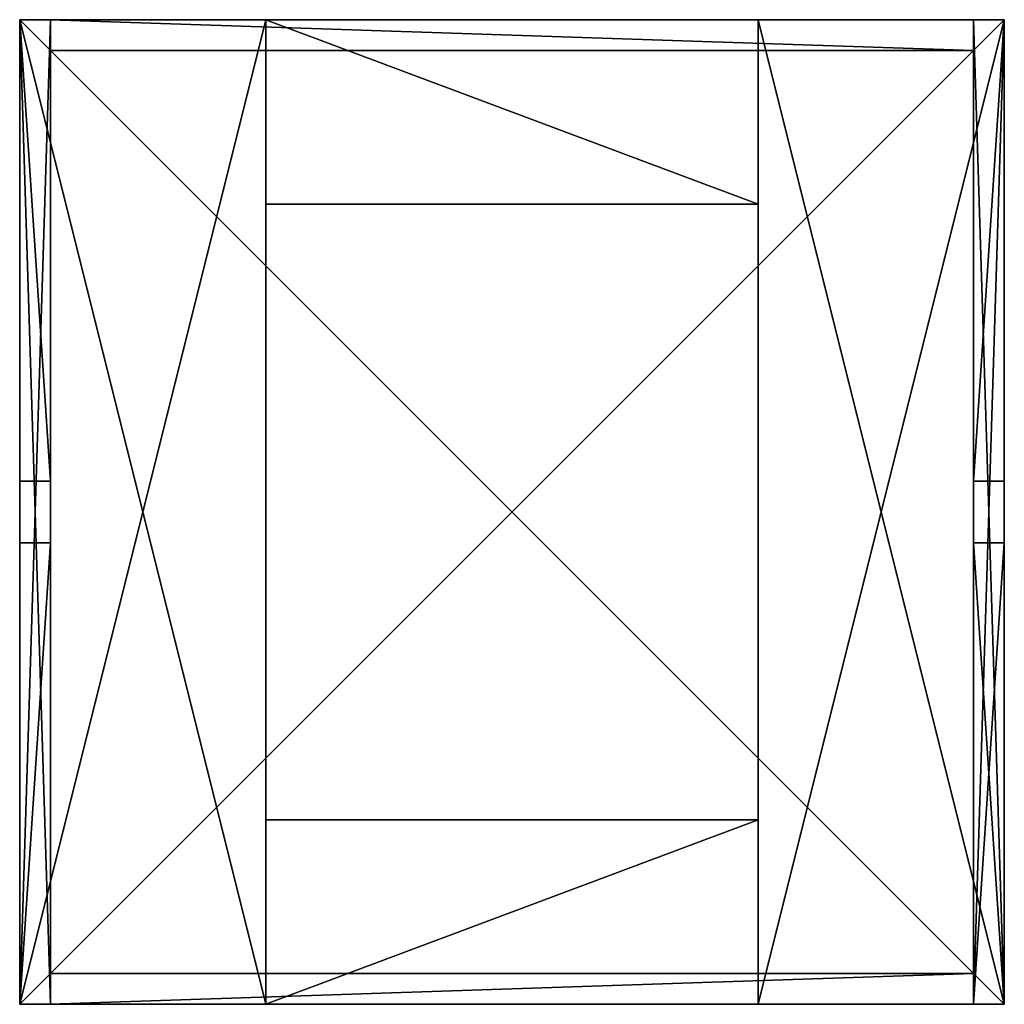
# Model space of a CAD drawing. Extents: x -512 to 512, y -512 to 512.
import ezdxf

# ---------------------------------------------------------------- set-up
doc = ezdxf.new("R2010")
doc.units = 0

msp = doc.modelspace()

# ---------------------------------------------------------------- meshes
at = {"layer": 'OBJECT000', "color": 50}
mesh = msp.add_polyface(dxfattribs=at)
corners = [(-512, -512), (-512, 512), (512, 512), (512, -512), (-512, 512, -32), (-512, -512, -32), (512, -512, -32), (512, 512, -32)]
mesh.append_faces([[corners[k] for k in face] for face in [(1, 3, 0), (1, 5, 4), (3, 7, 6), (2, 4, 7), (0, 6, 5), (5, 7, 4)]], dxfattribs={"vtx0": -1})
mesh.append_faces([[corners[k] for k in face] for face in [(1, 2, 3), (1, 0, 5), (3, 2, 7), (2, 1, 4), (0, 3, 6), (5, 6, 7)]], dxfattribs={"vtx2": -1})
at = {"layer": 'OBJECT001', "color": 50}
mesh = msp.add_polyface(dxfattribs=at)
corners = [(-480, 512, -480), (480, 512, -480), (480, 512, -32), (-480, 512, -32), (-480, 480, -32), (480, 480, -32), (-480, 480, -480), (480, 480, -480)]
mesh.append_faces([[corners[k] for k in face] for face in [(1, 3, 0), (3, 5, 4), (0, 7, 1), (0, 4, 6), (1, 5, 2), (6, 5, 7)]], dxfattribs={"vtx0": -1})
mesh.append_faces([[corners[k] for k in face] for face in [(1, 2, 3), (3, 2, 5), (0, 6, 7), (0, 3, 4), (1, 7, 5), (6, 4, 5)]], dxfattribs={"vtx2": -1})
at = {"layer": 'OBJECT002', "color": 50}
mesh = msp.add_polyface(dxfattribs=at)
corners = [(480, -512, -480), (-480, -512, -480), (-480, -512, -32), (480, -512, -32), (-480, -480, -32), (480, -480, -32), (-480, -480, -480), (480, -480, -480)]
mesh.append_faces([[corners[k] for k in face] for face in [(1, 3, 0), (2, 5, 3), (1, 7, 6), (1, 4, 2), (0, 5, 7), (7, 4, 6)]], dxfattribs={"vtx0": -1})
mesh.append_faces([[corners[k] for k in face] for face in [(1, 2, 3), (2, 4, 5), (1, 0, 7), (1, 6, 4), (0, 3, 5), (7, 5, 4)]], dxfattribs={"vtx2": -1})
at = {"layer": 'OBJECT003', "color": 50}
mesh = msp.add_polyface(dxfattribs=at)
corners = [(-512, 512, -512), (-512, -512, -512), (-256, -512, -512), (-256, 512, -512), (-512, -512, -480), (-512, 512, -480), (-256, 512, -480), (-256, -512, -480)]
mesh.append_faces([[corners[k] for k in face] for face in [(1, 3, 0), (1, 5, 4), (0, 6, 5), (1, 7, 2), (5, 7, 4), (3, 7, 6)]], dxfattribs={"vtx0": -1})
mesh.append_faces([[corners[k] for k in face] for face in [(1, 2, 3), (1, 0, 5), (0, 3, 6), (1, 4, 7), (5, 6, 7), (3, 2, 7)]], dxfattribs={"vtx2": -1})
at = {"layer": 'OBJECT004', "color": 50}
mesh = msp.add_polyface(dxfattribs=at)
corners = [(256, -512, -512), (512, -512, -512), (512, 512, -512), (256, 512, -512), (512, 512, -480), (512, -512, -480), (256, 512, -480), (256, -512, -480)]
mesh.append_faces([[corners[k] for k in face] for face in [(1, 3, 0), (2, 5, 4), (2, 6, 3), (1, 7, 5), (4, 7, 6), (0, 6, 7)]], dxfattribs={"vtx0": -1})
mesh.append_faces([[corners[k] for k in face] for face in [(1, 2, 3), (2, 1, 5), (2, 4, 6), (1, 0, 7), (4, 5, 7), (0, 3, 6)]], dxfattribs={"vtx2": -1})
at = {"layer": 'OBJECT005', "color": 50}
mesh = msp.add_polyface(dxfattribs=at)
corners = [(256, 512, -512), (-256, 512, -512), (-256, 320, -512), (256, 320, -512), (256, 512, -480), (-256, 512, -480), (-256, 320, -480), (256, 320, -480)]
mesh.append_faces([[corners[k] for k in face] for face in [(1, 3, 0), (0, 5, 1), (5, 7, 6), (1, 6, 2), (0, 7, 4), (2, 7, 3)]], dxfattribs={"vtx0": -1})
mesh.append_faces([[corners[k] for k in face] for face in [(1, 2, 3), (0, 4, 5), (5, 4, 7), (1, 5, 6), (0, 3, 7), (2, 6, 7)]], dxfattribs={"vtx2": -1})
at = {"layer": 'OBJECT006', "color": 50}
mesh = msp.add_polyface(dxfattribs=at)
corners = [(-256, -320, -512), (-256, -512, -512), (256, -512, -512), (256, -320, -512), (-256, -512, -480), (256, -512, -480), (-256, -320, -480), (256, -320, -480)]
mesh.append_faces([[corners[k] for k in face] for face in [(1, 3, 0), (1, 5, 2), (4, 7, 5), (1, 6, 4), (2, 7, 3), (3, 6, 0)]], dxfattribs={"vtx0": -1})
mesh.append_faces([[corners[k] for k in face] for face in [(1, 2, 3), (1, 4, 5), (4, 6, 7), (1, 0, 6), (2, 5, 7), (3, 7, 6)]], dxfattribs={"vtx2": -1})
at = {"layer": 'OBJECT007', "color": 50}
mesh = msp.add_polyface(dxfattribs=at)
corners = [(-512, -512, -32), (-512, -512, -384), (-512, 512, -384), (-512, 512, -32), (-480, 512, -384), (-480, 512, -32), (-480, -512, -32), (-480, -512, -384)]
mesh.append_faces([[corners[k] for k in face] for face in [(1, 3, 0), (2, 5, 3), (0, 7, 1), (0, 5, 6), (4, 6, 5), (2, 7, 4)]], dxfattribs={"vtx0": -1})
mesh.append_faces([[corners[k] for k in face] for face in [(1, 2, 3), (2, 4, 5), (0, 6, 7), (0, 3, 5), (4, 7, 6), (2, 1, 7)]], dxfattribs={"vtx2": -1})
at = {"layer": 'OBJECT008', "color": 50}
mesh = msp.add_polyface(dxfattribs=at)
corners = [(-512, 32, -480), (-512, 512, -480), (-512, 512, -384), (-512, 32, -384), (-480, 512, -480), (-480, 512, -384), (-480, 32, -480), (-480, 32, -384)]
mesh.append_faces([[corners[k] for k in face] for face in [(1, 3, 0), (1, 5, 2), (4, 7, 5), (2, 7, 3), (1, 6, 4), (6, 3, 7)]], dxfattribs={"vtx0": -1})
mesh.append_faces([[corners[k] for k in face] for face in [(1, 2, 3), (1, 4, 5), (4, 6, 7), (2, 5, 7), (1, 0, 6), (6, 0, 3)]], dxfattribs={"vtx2": -1})
at = {"layer": 'OBJECT009', "color": 50}
mesh = msp.add_polyface(dxfattribs=at)
corners = [(-512, -512, -384), (-512, -512, -480), (-512, -32, -480), (-512, -32, -384), (-480, -512, -384), (-480, -512, -480), (-480, -32, -480), (-480, -32, -384)]
mesh.append_faces([[corners[k] for k in face] for face in [(1, 3, 0), (5, 0, 4), (5, 7, 6), (0, 7, 4), (1, 6, 2), (2, 7, 3)]], dxfattribs={"vtx0": -1})
mesh.append_faces([[corners[k] for k in face] for face in [(1, 2, 3), (5, 1, 0), (5, 4, 7), (0, 3, 7), (1, 5, 6), (2, 6, 7)]], dxfattribs={"vtx2": -1})
at = {"layer": 'OBJECT010', "color": 50}
mesh = msp.add_polyface(dxfattribs=at)
corners = [(512, 512, -32), (512, 512, -384), (512, -512, -384), (512, -512, -32), (480, 512, -32), (480, 512, -384), (480, -512, -384), (480, -512, -32)]
mesh.append_faces([[corners[k] for k in face] for face in [(1, 3, 0), (0, 5, 1), (2, 7, 3), (0, 7, 4), (6, 4, 7), (2, 5, 6)]], dxfattribs={"vtx0": -1})
mesh.append_faces([[corners[k] for k in face] for face in [(1, 2, 3), (0, 4, 5), (2, 6, 7), (0, 3, 7), (6, 5, 4), (2, 1, 5)]], dxfattribs={"vtx2": -1})
at = {"layer": 'OBJECT011', "color": 50}
mesh = msp.add_polyface(dxfattribs=at)
corners = [(512, 512, -384), (512, 512, -480), (512, 32, -480), (512, 32, -384), (480, 512, -384), (480, 512, -480), (480, 32, -480), (480, 32, -384)]
mesh.append_faces([[corners[k] for k in face] for face in [(1, 3, 0), (5, 0, 4), (5, 7, 6), (0, 7, 4), (1, 6, 2), (2, 7, 3)]], dxfattribs={"vtx0": -1})
mesh.append_faces([[corners[k] for k in face] for face in [(1, 2, 3), (5, 1, 0), (5, 4, 7), (0, 3, 7), (1, 5, 6), (2, 6, 7)]], dxfattribs={"vtx2": -1})
at = {"layer": 'OBJECT012', "color": 50}
mesh = msp.add_polyface(dxfattribs=at)
corners = [(512, -32, -480), (512, -512, -480), (512, -512, -384), (512, -32, -384), (480, -512, -480), (480, -512, -384), (480, -32, -480), (480, -32, -384)]
mesh.append_faces([[corners[k] for k in face] for face in [(1, 3, 0), (1, 5, 2), (4, 7, 5), (2, 7, 3), (4, 0, 6), (6, 3, 7)]], dxfattribs={"vtx0": -1})
mesh.append_faces([[corners[k] for k in face] for face in [(1, 2, 3), (1, 4, 5), (4, 6, 7), (2, 5, 7), (4, 1, 0), (6, 0, 3)]], dxfattribs={"vtx2": -1})

doc.saveas('drawing.dxf')
